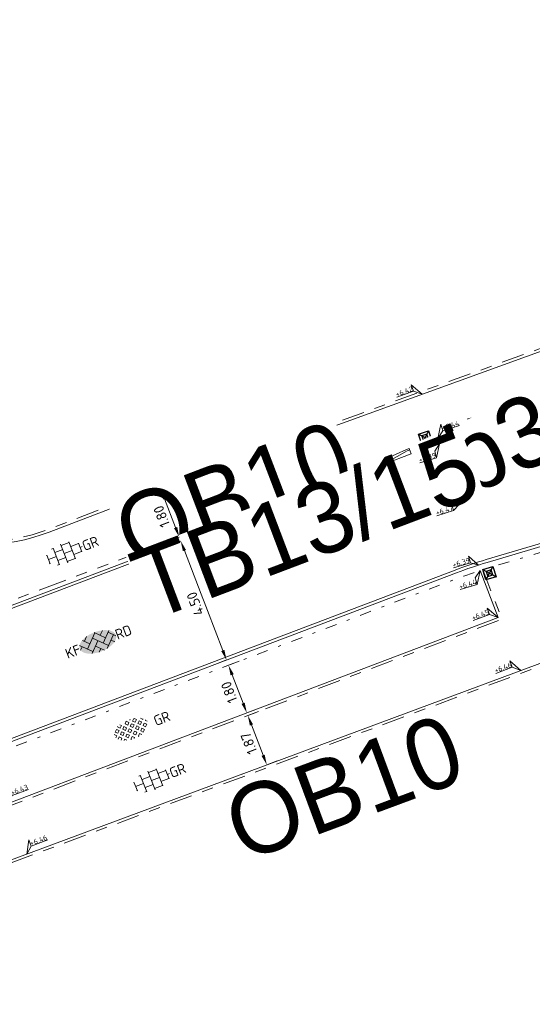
# Model space of a CAD drawing. Header units: metres. Extents: x 155090 to 155676, y 461362 to 461889.
# Tile 35 of 98: x 155214 to 155232, y 461682 to 461717. Entities that reach past the tile are written whole.
import ezdxf
from ezdxf.enums import TextEntityAlignment as Align

# ---------------------------------------------------------------- set-up
doc = ezdxf.new("R2018")
doc.units = ezdxf.units.M
for name, pattern in [('VH-GELEIDEBAND', [6, 2, -2, 0, -2]), ('VH-OPSLUITBAND-SO', [10, 4, -2, 2, -2]), ('VH-TROTTOIRBAND_130-150', [15, 5, -2, 2, -2, 2, -2])]:
    doc.linetypes.add(name, pattern=pattern)
doc.layers.get('0').update_dxf_attribs({"lineweight": 18})
doc.layers.get('Defpoints').update_dxf_attribs({"lineweight": 18})
for name, color, linetype, lineweight in [('B-WE-VH-VERHARDING_HALFVERHARDING_GRASBETONSTEEN-S-200', 130, 'Continuous', 18), ('N-WE-IE-MEUBILAIR_WEGMEUBILAIR_PAAL-S-200', 7, 'Continuous', 25), ('N-WE-VH-KANTOPSLUITING-T18', 10, 'Continuous', 18), ('N-WE-VH-KANTOPSLUITING_GELEIDEBAND_50 200-G', 20, 'VH-GELEIDEBAND', 18), ('N-WE-VH-KANTOPSLUITING_OPSLUITBAND_100X200-G', 150, 'VH-OPSLUITBAND-SO', 18), ('N-WE-VH-KANTOPSLUITING_TROTTOIRBAND_130 150X250-G', 210, 'VH-TROTTOIRBAND_130-150', 18), ('N-WE-VH-KANTOPSLUITING_VERLOOPBAND-S', 7, 'Continuous', 18), ('N-WE-VH-KANTOPSLUITING_VOORKANT_BAND-G', 50, 'Continuous', 18), ('N-WE-VH-KANTVERHARDING_STREKLAAG-G', 60, 'Continuous', 18), ('N-WE-VH-VERHARDING_SBS-KF-KLEUR-KV-S', 7, 'Continuous', 18), ('N-WE-VH-VERHARDING_TEGEL-KLEUR-DUN-S', 7, 'Continuous', 18), ('X-XX-AL-HOOGTELABEL-S', 7, 'Continuous', 18), ('X-XX-AL-M', 7, 'Continuous', 18)]:
    doc.layers.add(name, color=color, linetype=linetype, lineweight=lineweight)
doc.layers.add('N-WE-RI-HWA_KOLK-S-200', color=150, linetype='Continuous', lineweight=25, true_color=0x007fff)
doc.styles.add('NLCS-ISO', font='NLCS-ISO.ttf')
doc.styles.add('NLCS-ISO-M200-T18', font='NLCS-ISO.ttf', dxfattribs={"height": 0.36})
doc.dimstyles.new('NLCS-M200-T18-PIJL_L2_H1', dxfattribs={"dimscale": 0.2, "dimtxt": 2.5, "dimasz": 1.8, "dimexe": 2, "dimexo": 2, "dimgap": 0.7, "dimtad": 1, "dimzin": 0, "dimdsep": 46, "dimtxsty": 'NLCS-ISO-M200-T18', "dimcen": 0, "dimdle": 2, "dimclrd": 256, "dimclre": 256, "dimclrt": 10, "dimadec": 1, "dimazin": 0, "dimtfac": 1, "dimtdec": 3, "dimtofl": 0, "dimtmove": 0, "dimatfit": 3, "dimfxl": 2, "dimfxlon": 1, "dimtfillclr": 256, "dimtolj": 1, "dimtzin": 0, "dimlwd": -1, "dimlwe": -1, "dimarcsym": 0})

# ---------------------------------------------------------------- blocks, each defined once
blk = doc.blocks.new('*U32')
h = blk.add_hatch(color=254)
h.dxf.hatch_style = 1
edge = h.paths.add_edge_path()
edge.add_ellipse((-0.07, -0.2), major_axis=(-3.43, 0), ratio=0.525143, start_angle=0, end_angle=360)
at = {"lineweight": 9}
for p, q in [((-3.44, -0.47), (-2.97, 0)), ((-3.31, 0.34), (-1.48, -1.48)), ((-2.52, 1.03), (-1.48, 0)), ((-2.23, -0.74), (0, 1.48)), ((-2.23, 0.74), (-1.57, 1.4)), ((-1.77, -1.77), (0, 0)), ((-0.74, 0.74), (1.48, -1.48)), ((-0.1, 1.58), (1.48, 0)), ((0.74, 0.74), (1.4, 1.4)), ((0.74, -0.74), (2.46, 0.98)), ((1.06, -1.91), (2.97, 0)), ((2.23, 0.74), (3.31, -0.34)), ((-0.74, -0.74), (0.5, -1.99)), ((-0.52, -2), (0, -1.48)), ((2.23, -0.74), (2.72, -1.24))]:
    blk.add_line(p, q, dxfattribs=at)
at = {"style": 'NLCS-ISO'}
blk.add_attdef('FORMAAT', text='', height=1.8, dxfattribs=at).set_placement((-3.47, -0.22), align=Align.MIDDLE_RIGHT)
blk.add_attdef('KLEUR', text='', height=1.8, dxfattribs=at).set_placement((3.32, -0.22), align=Align.MIDDLE_LEFT)
blk = doc.blocks.new('*U46')
at = {"lineweight": 9}
for p, q in [((0, -1.78), (0, 1.78)), ((-3.08, 0.75), (-3, 0.75)), ((-3, -0.83), (-3, 0.83)), ((-3, 0), (-1.5, 0)), ((-1.84, 1.5), (-1.5, 1.5)), ((-1.5, -1.6), (-1.5, 1.6)), ((-1.5, 0.75), (0, 0.75)), ((0, 1.5), (1.5, 1.5)), ((0, 0), (1.5, 0)), ((1.5, -1.6), (1.5, 1.6)), ((1.5, 0.75), (3, 0.75)), ((3, -0.83), (3, 0.83)), ((3, 0), (3.39, 0)), ((-3.08, -0.75), (-3, -0.75)), ((-1.84, -1.5), (-1.5, -1.5)), ((-1.5, -0.75), (0, -0.75)), ((0, -1.5), (1.5, -1.5)), ((1.5, -0.75), (3, -0.75))]:
    blk.add_line(p, q, dxfattribs=at)
at = {"style": 'NLCS-ISO'}
blk.add_attdef('FORMAAT', text='', height=1.8, dxfattribs=at).set_placement((-3.18, 0), align=Align.MIDDLE_RIGHT)
blk.add_attdef('KLEUR', text='', height=1.8, dxfattribs=at).set_placement((3.49, 0), align=Align.MIDDLE_LEFT)
blk = doc.blocks.new('*U50')
at = {"lineweight": 30, "flags": 106}
blk.add_attdef('OB', text='', height=0.36, dxfattribs=at).set_placement((0, 0.1), align=Align.BOTTOM_CENTER)
blk = doc.blocks.new('*U51')
at = {"lineweight": 30, "flags": 106}
blk.add_attdef('OB', text='', height=0.36, dxfattribs=at).set_placement((0, 0.1), align=Align.BOTTOM_CENTER)
blk = doc.blocks.new('*U15')
at = {"lineweight": 18}
for p, q in [((2.46, 4.47), (0, 0)), ((2.46, 2.07), (2.46, 4.47)), ((0, 0), (2.46, 2.07)), ((8.66, 2.07), (2.46, 2.07))]:
    blk.add_line(p, q, dxfattribs=at)
at = {"lineweight": 18, "style": 'NLCS-ISO'}
blk.add_attdef('...', text='', height=1.8, dxfattribs=at).set_placement((5.56, 1.65), align=Align.BOTTOM_CENTER)
blk = doc.blocks.new('*U403')
at = {"lineweight": 18}
for p, q in [((-2.46, -1.41), (-2.46, 0.99)), ((-2.46, 0.99), (0, 0)), ((0, 0), (-2.46, -1.41)), ((-8.66, -1.41), (-2.46, -1.41))]:
    blk.add_line(p, q, dxfattribs=at)
at = {"lineweight": 18, "style": 'NLCS-ISO'}
blk.add_attdef('...', text='', height=1.8, dxfattribs=at).set_placement((-5.56, -1.83), align=Align.BOTTOM_CENTER)
blk = doc.blocks.new('*U250')
at = {"lineweight": 18}
for p, q in [((-2.46, 2.07), (-2.46, 4.47)), ((-2.46, 4.47), (0, 0)), ((-8.66, 2.07), (-2.46, 2.07)), ((0, 0), (-2.46, 2.07))]:
    blk.add_line(p, q, dxfattribs=at)
at = {"lineweight": 18, "style": 'NLCS-ISO'}
blk.add_attdef('...', text='', height=1.8, dxfattribs=at).set_placement((-5.56, 1.65), align=Align.BOTTOM_CENTER)
blk = doc.blocks.new('*U343')
at = {"lineweight": 18}
for p, q in [((-2.46, -2.01), (0, 0)), ((0, 0), (-2.46, -4.41)), ((-2.46, -4.41), (-2.46, -2.01)), ((-8.66, -4.41), (-2.46, -4.41))]:
    blk.add_line(p, q, dxfattribs=at)
at = {"lineweight": 18, "style": 'NLCS-ISO'}
blk.add_attdef('...', text='', height=1.8, dxfattribs=at).set_placement((-5.56, -4.83), align=Align.BOTTOM_CENTER)
blk = doc.blocks.new('SVH-GRASBETONSTEEN_02_KL-SO')
for p, q in [((-2.9, -0.13), (-3.26, 0.22)), ((-2.9, 0.58), (-2.55, 0.93)), ((-2.55, 0.22), (-2.9, 0.58)), ((-2.19, 0.58), (-2.55, 0.93)), ((-2.55, 0.22), (-2.19, 0.58)), ((-2.19, 1.29), (-2.16, 1.32)), ((-1.84, 0.93), (-2.19, 1.29)), ((-2.19, -0.13), (-1.84, 0.22)), ((-1.84, 0.93), (-1.48, 1.29)), ((-1.48, -0.13), (-1.84, 0.22)), ((-1.48, 1.29), (-1.69, 1.5)), ((-1.48, 0.58), (-1.13, 0.93)), ((-1.13, 0.22), (-1.48, 0.58)), ((-0.77, 0.58), (-1.13, 0.93)), ((-1.13, 0.22), (-0.77, 0.58)), ((-0.77, 1.29), (-0.41, 1.65)), ((-0.41, 0.93), (-0.77, 1.29)), ((-0.77, -0.13), (-0.41, 0.22)), ((-0.06, 1.29), (-0.41, 1.65)), ((-0.41, 0.93), (-0.06, 1.29)), ((-0.06, -0.13), (-0.41, 0.22)), ((-0.06, 0.58), (0.3, 0.93)), ((0.3, 0.22), (-0.06, 0.58)), ((0.3, 1.65), (0.22, 1.72)), ((0.3, 1.65), (0.36, 1.71)), ((0.65, 0.58), (0.3, 0.93)), ((0.3, 0.22), (0.65, 0.58)), ((0.65, 1.29), (0.99, 1.63)), ((1.01, 0.93), (0.65, 1.29)), ((0.65, -0.13), (1.01, 0.22)), ((1.01, 0.93), (1.36, 1.29)), ((1.36, -0.13), (1.01, 0.22)), ((1.36, 1.29), (1.04, 1.62)), ((1.36, 0.58), (1.72, 0.93)), ((1.72, 0.22), (1.36, 0.58)), ((2.08, 0.58), (1.72, 0.93)), ((1.72, 0.22), (2.08, 0.58)), ((2.08, -0.13), (2.43, 0.22)), ((2.43, 0.93), (2.13, 1.24)), ((2.43, 0.93), (2.5, 1)), ((2.79, -0.13), (2.43, 0.22)), ((2.79, 0.58), (2.85, 0.65)), ((3.02, 0.35), (2.79, 0.58)), ((-3.18, -0.41), (-2.9, -0.13)), ((-2.87, -0.81), (-2.55, -0.49)), ((-2.19, -0.84), (-2.55, -0.49)), ((-2.47, -1.12), (-2.19, -0.84)), ((-1.84, -0.49), (-2.19, -0.13)), ((-1.99, -1.36), (-1.84, -1.2)), ((-1.84, -0.49), (-1.48, -0.13)), ((-1.53, -1.51), (-1.84, -1.2)), ((-1.48, -0.84), (-1.13, -0.49)), ((-1.13, -1.2), (-1.48, -0.84)), ((-0.77, -0.84), (-1.13, -0.49)), ((-1.13, -1.2), (-0.77, -0.84)), ((-0.41, -0.49), (-0.77, -0.13)), ((-0.77, -1.56), (-0.41, -1.2)), ((-0.66, -1.66), (-0.77, -1.56)), ((-0.41, -0.49), (-0.06, -0.13)), ((-0.06, -1.56), (-0.41, -1.2)), ((-0.19, -1.69), (-0.06, -1.56)), ((-0.06, -0.84), (0.3, -0.49)), ((0.3, -1.2), (-0.06, -0.84)), ((0.65, -0.84), (0.3, -0.49)), ((0.3, -1.2), (0.65, -0.84)), ((1.01, -0.49), (0.65, -0.13)), ((0.65, -1.56), (1.01, -1.2)), ((0.73, -1.63), (0.65, -1.56)), ((1.01, -0.49), (1.36, -0.13)), ((1.32, -1.51), (1.01, -1.2)), ((1.36, -0.84), (1.72, -0.49)), ((1.72, -1.2), (1.36, -0.84)), ((2.08, -0.84), (1.72, -0.49)), ((1.72, -1.2), (2.08, -0.84)), ((2.43, -0.49), (2.08, -0.13)), ((2.43, -0.49), (2.79, -0.13))]:
    blk.add_line(p, q)
at = {"style": 'NLCS-ISO'}
blk.add_attdef('FORMAAT', text='', height=1.8, dxfattribs=at).set_placement((-4.31, -0.13), align=Align.MIDDLE_RIGHT)
blk.add_attdef('KLEUR', text='', height=1.8, dxfattribs=at).set_placement((4.19, -0.13), align=Align.MIDDLE_LEFT)
at = {"style": 'NLCS-ISO', "flags": 1}
blk.add_attdef('FUNCTIE', text='', height=1.8, dxfattribs=at).set_placement((-0.06, -2.88), align=Align.TOP_CENTER)
blk = doc.blocks.new('SVH-VERLOOPBAND_TROTTOIRBAND 130 150X250 HD_GELEIDEBAND 50 200X200 HD_RECHTS_L1000-MM_DYN')
blk.add_lwpolyline([(1000, 200), (900, 200), (100, 150), (0, 150), (0, 0), (1000, 0)], close=True)
blk.add_lwpolyline([(0, 20), (100, 20), (900, 150), (1000, 150)])
blk = doc.blocks.new('*U122')
at = {"lineweight": 30, "flags": 106}
blk.add_attdef('OB', text='', height=0.36, dxfattribs=at).set_placement((0, 0.1), align=Align.BOTTOM_CENTER)
blk = doc.blocks.new('SIE-WEG_PAAL_KUNSTSTOF-SO')
for p, q in [((-0.94, 0.94), (0.94, -0.94)), ((0.94, 0.94), (-0.94, -0.94))]:
    blk.add_line(p, q)
at = {"flags": 128}
for points in [[(-0.94, -0.94), (0.94, -0.94), (0.94, 0.94), (-0.94, 0.94)], [(-0.47, 0.47), (0.47, 0.47), (0.47, -0.47), (-0.47, -0.47)]]:
    blk.add_lwpolyline(points, close=True, dxfattribs=at)
blk = doc.blocks.new('*D397')
at = {"layer": 'Defpoints', "color": 0, "transparency": 16777216}
for p in [(155219.358, 461698.475), (155220.973, 461694.275), (155220.973, 461694.275)]:
    blk.add_point(p, dxfattribs=at)
at = {"layer": 'X-XX-AL-M', "transparency": 16777216}
for p, q in [((155219.358, 461698.475), (155218.985, 461698.332)), ((155219.487, 461698.139), (155220.843, 461694.611)), ((155220.973, 461694.275), (155220.599, 461694.131))]:
    blk.add_line(p, q, dxfattribs=at)
for points in [[(155219.431, 461698.118), (155219.543, 461698.161), (155219.358, 461698.475)], [(155220.787, 461694.59), (155220.899, 461694.633), (155220.973, 461694.275)]]:
    blk.add_solid(points, dxfattribs=at)
at = {"layer": 'X-XX-AL-M', "color": 10, "transparency": 16777216, "insert": (155219.867, 461696.26), "char_height": 0.36, "attachment_point": 5, "rotation": 111.0263, "style": 'NLCS-ISO-M200-T18', "bg_fill": 3, "box_fill_scale": 1.1, "bg_fill_color": 256, "bg_fill_true_color": 13158600, "bg_fill_transparency": 0}
blk.add_mtext('\\A1;4.50', dxfattribs=at)
blk = doc.blocks.new('*D398')
at = {"layer": 'Defpoints', "color": 0, "transparency": 16777216}
for p in [(155221.043, 461694.088), (155221.682, 461692.405), (155221.69, 461692.408)]:
    blk.add_point(p, dxfattribs=at)
at = {"layer": 'X-XX-AL-M', "transparency": 16777216}
for p, q in [((155221.044, 461694.088), (155221.418, 461694.232)), ((155221.173, 461693.752), (155221.561, 461692.744)), ((155221.69, 461692.408), (155222.063, 461692.552))]:
    blk.add_line(p, q, dxfattribs=at)
for points in [[(155221.117, 461693.731), (155221.229, 461693.774), (155221.044, 461694.088)], [(155221.505, 461692.723), (155221.617, 461692.766), (155221.69, 461692.408)]]:
    blk.add_solid(points, dxfattribs=at)
at = {"layer": 'X-XX-AL-M', "color": 10, "transparency": 16777216, "insert": (155221.068, 461693.133), "char_height": 0.36, "attachment_point": 5, "rotation": 111.0263, "style": 'NLCS-ISO-M200-T18', "bg_fill": 3, "box_fill_scale": 1.1, "bg_fill_color": 256, "bg_fill_true_color": 13158600, "bg_fill_transparency": 0}
blk.add_mtext('\\A1;1.80', dxfattribs=at)
blk = doc.blocks.new('*D399')
at = {"layer": 'Defpoints', "color": 0, "transparency": 16777216}
for p in [(155221.717, 461692.311), (155222.367, 461690.562), (155222.396, 461690.573)]:
    blk.add_point(p, dxfattribs=at)
at = {"layer": 'X-XX-AL-M', "transparency": 16777216}
for p, q in [((155221.726, 461692.315), (155222.099, 461692.458)), ((155221.855, 461691.979), (155222.267, 461690.909)), ((155222.396, 461690.573), (155222.769, 461690.716))]:
    blk.add_line(p, q, dxfattribs=at)
for points in [[(155221.799, 461691.957), (155221.911, 461692), (155221.726, 461692.315)], [(155222.211, 461690.887), (155222.323, 461690.93), (155222.396, 461690.573)]]:
    blk.add_solid(points, dxfattribs=at)
at = {"layer": 'X-XX-AL-M', "color": 10, "transparency": 16777216, "insert": (155221.762, 461691.329), "char_height": 0.36, "attachment_point": 5, "rotation": 111.0263, "style": 'NLCS-ISO-M200-T18', "bg_fill": 3, "box_fill_scale": 1.1, "bg_fill_color": 256, "bg_fill_true_color": 13158600, "bg_fill_transparency": 0}
blk.add_mtext('\\A1;1.87', dxfattribs=at)
blk = doc.blocks.new('*D400')
at = {"layer": 'Defpoints', "color": 0, "transparency": 16777216}
for p in [(155218.656, 461700.302), (155218.656, 461700.302), (155219.304, 461698.615)]:
    blk.add_point(p, dxfattribs=at)
at = {"layer": 'X-XX-AL-M', "transparency": 16777216}
for p, q in [((155218.656, 461700.302), (155218.282, 461700.158)), ((155219.175, 461698.951), (155218.785, 461699.966)), ((155219.304, 461698.615), (155218.931, 461698.472))]:
    blk.add_line(p, q, dxfattribs=at)
for points in [[(155218.729, 461699.944), (155218.841, 461699.987), (155218.656, 461700.302)], [(155219.119, 461698.93), (155219.231, 461698.973), (155219.304, 461698.615)]]:
    blk.add_solid(points, dxfattribs=at)
at = {"layer": 'X-XX-AL-M', "color": 10, "transparency": 16777216, "insert": (155218.681, 461699.344), "char_height": 0.36, "attachment_point": 5, "rotation": 111.0263, "style": 'NLCS-ISO-M200-T18', "bg_fill": 3, "box_fill_scale": 1.1, "bg_fill_color": 256, "bg_fill_true_color": 13158600, "bg_fill_transparency": 0}
blk.add_mtext('\\A1;1.80', dxfattribs=at)
blk = doc.blocks.new('*U402')
at = {"lineweight": 18}
for p, q in [((-2.46, 1.59), (-2.46, 3.99)), ((-2.46, 3.99), (0, 0)), ((-8.66, 1.59), (-2.46, 1.59)), ((0, 0), (-2.46, 1.59))]:
    blk.add_line(p, q, dxfattribs=at)
at = {"lineweight": 18, "style": 'NLCS-ISO'}
blk.add_attdef('...', text='', height=1.8, dxfattribs=at).set_placement((-5.56, 1.17), align=Align.BOTTOM_CENTER)
blk = doc.blocks.new('*U388')
at = {"lineweight": 18}
for p, q in [((-2.46, -2.01), (0, 0)), ((0, 0), (-2.46, -4.41)), ((-2.46, -4.41), (-2.46, -2.01)), ((-8.66, -4.41), (-2.46, -4.41))]:
    blk.add_line(p, q, dxfattribs=at)
at = {"lineweight": 18, "style": 'NLCS-ISO'}
blk.add_attdef('...', text='', height=1.8, dxfattribs=at).set_placement((-5.56, -4.83), align=Align.BOTTOM_CENTER)
blk = doc.blocks.new('SRI-KOLK_RWS-SO')
h = blk.add_hatch(color=256)
h.dxf.hatch_style = 1
h.paths.add_polyline_path([(0, 0), (1.125, 0), (1.125, 1.5), (0, 1.5)])
blk.add_line((0, 0), (0, 1.5))
blk.add_lwpolyline([(-1.125, 0), (1.125, 0), (1.125, 1.5), (-1.125, 1.5)], close=True)

msp = doc.modelspace()

# ---------------------------------------------------------------- linework, layer by layer
at = {"layer": 'N-WE-VH-KANTOPSLUITING_GELEIDEBAND_50 200-G', "ltscale": 0.2, "flags": 128}
for points in [[(155233.311, 461703.552), (155228.844, 461702.227, 0.018484), (155227.429, 461701.749)], [(155234.705, 461698.855), (155230.237, 461697.529, 0.018484), (155229.166, 461697.167), (155201.056, 461686.51, 0.043548), (155194.823, 461683.504)]]:
    msp.add_lwpolyline(points, format="xyb", dxfattribs=at)
at = {"layer": 'N-WE-VH-KANTOPSLUITING_OPSLUITBAND_100X200-G', "ltscale": 0.2, "flags": 128}
for points in [[(155251.909, 461714.143), (155252.469, 461712.534), (155238.046, 461707.445), (155219.48, 461700.724), (155214.674, 461698.888, -0.352134), (155206.446, 461701.545), (155196.71, 461716.361)], [(155190.451, 461652.092), (155194.624, 461654.404), (155186.134, 461669.127, -0.457455), (155189.069, 461677.559), (155209.779, 461685.776), (155233.311, 461694.523, -0.359577), (155240.409, 461692.056), (155251.024, 461674.583)]]:
    msp.add_lwpolyline(points, format="xyb", dxfattribs=at)
msp.add_lwpolyline([(155230.031, 461697.466), (155230.702, 461695.718), (155199.659, 461683.949), (155198.999, 461685.664)], dxfattribs=at)
at = {"layer": 'N-WE-VH-KANTOPSLUITING_TROTTOIRBAND_130 150X250-G', "ltscale": 0.2, "flags": 128}
msp.add_lwpolyline([(155226.512, 461701.348), (155211.818, 461695.777), (155210.883, 461695.423, -0.366854), (155203.752, 461697.952), (155203.435, 461698.498), (155205.12, 461699.478)], format="xyb", dxfattribs=at)
at = {"layer": 'N-WE-VH-KANTOPSLUITING_VOORKANT_BAND-G', "ltscale": 0.2, "flags": 128}
for points in [[(155298.59, 461734.365), (155301.312, 461730.144, -0.4832), (155299.8, 461725.693), (155270.635, 461715.272), (155257.063, 461710.423, -0.01368), (155256.023, 461710.083), (155248.209, 461707.764), (155228.9, 461702.035, 0.018484), (155227.5, 461701.562), (155211.872, 461695.637), (155210.937, 461695.283, -0.366854), (155203.623, 461697.877), (155203.23, 461698.553), (155205.045, 461699.608)], [(155252.003, 461714.176), (155252.596, 461712.473), (155238.08, 461707.351), (155219.515, 461700.63), (155214.71, 461698.795, -0.352134), (155206.362, 461701.49), (155196.627, 461716.306)], [(155253.937, 461676.336), (155241.302, 461697.133, 0.340659), (155235.607, 461699.331), (155230.181, 461697.721, 0.018484), (155229.095, 461697.354), (155200.985, 461686.697, 0.043548), (155194.721, 461683.676), (155192.566, 461682.394, -0.036676), (155186.733, 461679.482), (155182.464, 461677.728, 0.447833), (155179.984, 461670.692), (155192.558, 461647.851), (155195.489, 461642.535), (155200.462, 461633.519)], [(155190.403, 461652.18), (155194.487, 461654.442), (155186.047, 461669.077, -0.457455), (155189.032, 461677.651), (155209.743, 461685.869), (155233.276, 461694.616, -0.359577), (155240.494, 461692.107), (155251.144, 461674.579), (155194.606, 461644.447)]]:
    msp.add_lwpolyline(points, format="xyb", dxfattribs=at)
msp.add_lwpolyline([(155229.935, 461697.436), (155230.573, 461695.776), (155199.716, 461684.077), (155199.091, 461685.705)], dxfattribs=at)
at = {"layer": 'N-WE-VH-KANTVERHARDING_STREKLAAG-G', "ltscale": 0.2, "flags": 128}
msp.add_lwpolyline([(155248.447, 461707.725), (155248.239, 461707.664), (155228.93, 461701.934, 0.018484), (155227.537, 461701.464), (155211.909, 461695.539), (155210.974, 461695.185, -0.366854), (155203.532, 461697.824), (155203.086, 461698.591), (155193.402, 461715.243)], format="xyb", dxfattribs=at)
at = {"layer": 'N-WE-VH-KANTVERHARDING_STREKLAAG-G', "ltscale": 0.2}
msp.add_lwpolyline([(155243.617, 461693.526), (155241.392, 461697.188, 0.340659), (155235.577, 461699.431), (155230.151, 461697.821, 0.018484), (155229.058, 461697.453), (155200.948, 461686.795, 0.043548), (155194.667, 461683.766)], format="xyb", dxfattribs=at)

# ---------------------------------------------------------------- block references
at = {"layer": 'B-WE-VH-VERHARDING_HALFVERHARDING_GRASBETONSTEEN-S-200', "xscale": 0.2, "yscale": 0.2, "zscale": 0.2, "rotation": 21.03}
msp.add_blockref('SVH-GRASBETONSTEEN_02_KL-SO', (155217.627, 461691.83), dxfattribs=at).add_auto_attribs({'KLEUR': 'GR'})
at = {"layer": 'N-WE-IE-MEUBILAIR_WEGMEUBILAIR_PAAL-S-200', "extrusion": (0, 0, -1), "xscale": 0.2, "yscale": 0.2, "zscale": 0.2}
for p, rotation in [((-155231.46, 461703.173), 345.2189452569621), ((-155229.734, 461702.661), 345.2189452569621), ((-155227.993, 461702.136), 341.1478867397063), ((-155230.265, 461697.342), 342.8088731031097)]:
    msp.add_blockref('SIE-WEG_PAAL_KUNSTSTOF-SO', p, dxfattribs=dict(at, rotation=rotation))
at = {"layer": 'N-WE-RI-HWA_KOLK-S-200', "xscale": 0.2, "yscale": 0.2, "zscale": 0.2, "rotation": 16.52710963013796}
msp.add_blockref('SRI-KOLK_RWS-SO', (155231.088, 461702.684), dxfattribs=at)
at = {"layer": 'N-WE-VH-KANTOPSLUITING-T18'}
ref = msp.add_blockref('*U122', (155226.97, 461701.549), dxfattribs=dict(at, xscale=0.75, yscale=0.75, zscale=0.75, rotation=24.33924151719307))
lines = msp.add_mtext('vb3r', dxfattribs={"layer": '0', "insert": (155226.939, 461701.617), "char_height": 2.5, "attachment_point": 1, "rotation": 24.3392, "bg_fill": 3, "box_fill_scale": 1, "bg_fill_color": 256, "bg_fill_transparency": 0})
ref.add_attrib('OB', '', (155226.939, 461701.617), dxfattribs={"flags": 20}).embed_mtext(lines)
ref = msp.add_blockref('*U51', (155216.806, 461699.702), dxfattribs=dict(at, xscale=0.7500000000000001, yscale=0.7500000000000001, zscale=0.7500000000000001, rotation=20.9035053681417))
lines = msp.add_mtext('OB10', dxfattribs={"layer": '0', "insert": (155216.779, 461699.772), "char_height": 2.5, "attachment_point": 1, "rotation": 20.9035, "bg_fill": 3, "box_fill_scale": 1, "bg_fill_color": 256, "bg_fill_transparency": 0})
ref.add_attrib('OB', '', (155216.779, 461699.772), dxfattribs={"flags": 54}).embed_mtext(lines)
ref = msp.add_blockref('*U50', (155217.434, 461697.906), dxfattribs=dict(at, xscale=0.7500000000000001, yscale=0.7500000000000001, zscale=0.7500000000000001, rotation=20.76290714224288))
lines = msp.add_mtext('TB13/15', dxfattribs={"layer": '0', "insert": (155217.407, 461697.977), "char_height": 2.5, "attachment_point": 1, "rotation": 20.7629, "bg_fill": 3, "box_fill_scale": 1, "bg_fill_color": 256, "bg_fill_transparency": 0})
ref.add_attrib('OB', '', (155217.407, 461697.977), dxfattribs={"flags": 24}).embed_mtext(lines)
ref = msp.add_blockref('*U51', (155220.703, 461689.388), dxfattribs=dict(at, xscale=0.7499999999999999, yscale=0.7499999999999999, zscale=0.7499999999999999, rotation=20.38938764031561))
lines = msp.add_mtext('OB10', dxfattribs={"layer": '0', "insert": (155220.677, 461689.459), "char_height": 2.5, "attachment_point": 1, "rotation": 20.3894, "bg_fill": 3, "box_fill_scale": 1, "bg_fill_color": 256, "bg_fill_transparency": 0})
ref.add_attrib('OB', '', (155220.677, 461689.459), dxfattribs={"flags": 6}).embed_mtext(lines)
at = {"layer": 'N-WE-VH-KANTOPSLUITING_VERLOOPBAND-S', "xscale": 0.0009999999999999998, "yscale": 0.0009999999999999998, "zscale": 0.0009999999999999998, "rotation": 20.7629071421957}
msp.add_blockref('SVH-VERLOOPBAND_TROTTOIRBAND 130 150X250 HD_GELEIDEBAND 50 200X200 HD_RECHTS_L1000-MM_DYN', (155226.565, 461701.208), dxfattribs=at)
at = {"layer": 'N-WE-VH-VERHARDING_SBS-KF-KLEUR-KV-S', "xscale": 0.2, "yscale": 0.2, "zscale": 0.2, "rotation": 21.03}
msp.add_blockref('*U32', (155216.425, 461694.957), dxfattribs=at).add_auto_attribs({'FORMAAT': 'KF', 'KLEUR': 'RD'})
at = {"layer": 'N-WE-VH-VERHARDING_TEGEL-KLEUR-DUN-S'}
ref = msp.add_blockref('*U46', (155215.241, 461698.037), dxfattribs=dict(at, xscale=0.2000000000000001, yscale=0.2000000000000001, zscale=0.2000000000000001, rotation=21.03))
ref.add_attrib('KLEUR', 'GR', dxfattribs={"layer": '0', "height": 0.36, "rotation": 21.03, "style": 'NLCS-ISO'}).set_placement((155215.893, 461698.288), align=Align.MIDDLE_LEFT)
ref = msp.add_blockref('*U46', (155218.323, 461690.019), dxfattribs=dict(at, xscale=0.2000000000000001, yscale=0.2000000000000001, zscale=0.2000000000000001, rotation=21.03))
ref.add_attrib('KLEUR', 'GR', dxfattribs={"layer": '0', "height": 0.36, "rotation": 21.03, "style": 'NLCS-ISO'}).set_placement((155218.976, 461690.269), align=Align.MIDDLE_LEFT)
at = {"layer": 'X-XX-AL-HOOGTELABEL-S'}
for name, p, xscale, yscale, zscale, rotation, values in [('*U250', (155227.881, 461703.659), 0.1, 0.1, 0.1, 19.90132856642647, {'...': '+6.42'}), ('*U15', (155228.444, 461702.104), 0.1, 0.1, 0.1, 17.01492197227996, {'...': '+6.44'}), ('*U388', (155228.505, 461701.913), 0.1, 0.1, 0.1, 17.01492197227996, {'...': '+6.39'}), ('*U403', (155229.19, 461699.77), 0.1, 0.1, 0.1, 17.71, {'...': '+6.47'}), ('*U402', (155229.874, 461697.626), 0.09999999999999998, 0.09999999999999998, 0.09999999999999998, 16.53, {'...': '+6.39'}), ('*U343', (155229.935, 461697.436), 0.09999999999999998, 0.09999999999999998, 0.09999999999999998, 16.53, {'...': '+6.44'}), ('*U250', (155230.573, 461695.776), 0.09999999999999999, 0.09999999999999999, 0.09999999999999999, 20.38938764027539, {'...': '+6.45'}), ('*U250', (155231.375, 461693.909), 0.09999999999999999, 0.09999999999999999, 0.09999999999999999, 20.38938764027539, {'...': '+6.46'}), ('*U15', (155213.241, 461689.205), 0.1, 0.1, 0.1, 20.76290714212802, {'...': '+6.43'}), ('*U15', (155213.917, 461687.421), 0.09999999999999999, 0.09999999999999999, 0.09999999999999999, 20.38938764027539, {'...': '+6.46'})]:
    msp.add_blockref(name, p, dxfattribs=dict(at, xscale=xscale, yscale=yscale, zscale=zscale, rotation=rotation)).add_auto_attribs(values)

# ---------------------------------------------------------------- next in the draw order: dimensions: what is measured, and where the dimension line sits
at = {"layer": 'X-XX-AL-M'}
dim = msp.add_aligned_dim(p1=(155219.358, 461698.475), p2=(155220.973, 461694.275), distance=0, dimstyle='NLCS-M200-T18-PIJL_L2_H1', override={"dimtxsty": 'NLCS-ISO-M200-T18', "dimtfill": 1}, dxfattribs=at)
dim.commit()
dim.dimension.update_dxf_attribs({"geometry": '*D397', "text_midpoint": (155219.867, 461696.26)})

# ---------------------------------------------------------------- next in the draw order: dimensions: what is measured, and where the dimension line sits
dim = msp.add_aligned_dim(p1=(155219.304, 461698.615), p2=(155218.656, 461700.302), distance=0, text='1.80', dimstyle='NLCS-M200-T18-PIJL_L2_H1', override={"dimtxsty": 'NLCS-ISO-M200-T18', "dimtfill": 1}, dxfattribs=at)
dim.commit()
dim.dimension.update_dxf_attribs({"geometry": '*D400', "text_midpoint": (155218.681, 461699.344)})
dim = msp.add_linear_dim(base=(155221.69, 461692.408), p1=(155221.043, 461694.088), p2=(155221.682, 461692.405), angle=111.0263, dimstyle='NLCS-M200-T18-PIJL_L2_H1', override={"dimtxsty": 'NLCS-ISO-M200-T18', "dimtmove": 1, "dimtfill": 1}, dxfattribs=at)
dim.commit()
dim.dimension.update_dxf_attribs({"geometry": '*D398', "text_midpoint": (155221.068, 461693.133)})

# ---------------------------------------------------------------- next in the draw order: dimensions: what is measured, and where the dimension line sits
dim = msp.add_linear_dim(base=(155222.396, 461690.573), p1=(155221.717, 461692.311), p2=(155222.367, 461690.562), angle=111.0263, dimstyle='NLCS-M200-T18-PIJL_L2_H1', override={"dimtxsty": 'NLCS-ISO-M200-T18', "dimtmove": 1, "dimtfill": 1}, dxfattribs=at)
dim.commit()
dim.dimension.update_dxf_attribs({"geometry": '*D399', "text_midpoint": (155221.762, 461691.329)})

doc.saveas('drawing.dxf')
